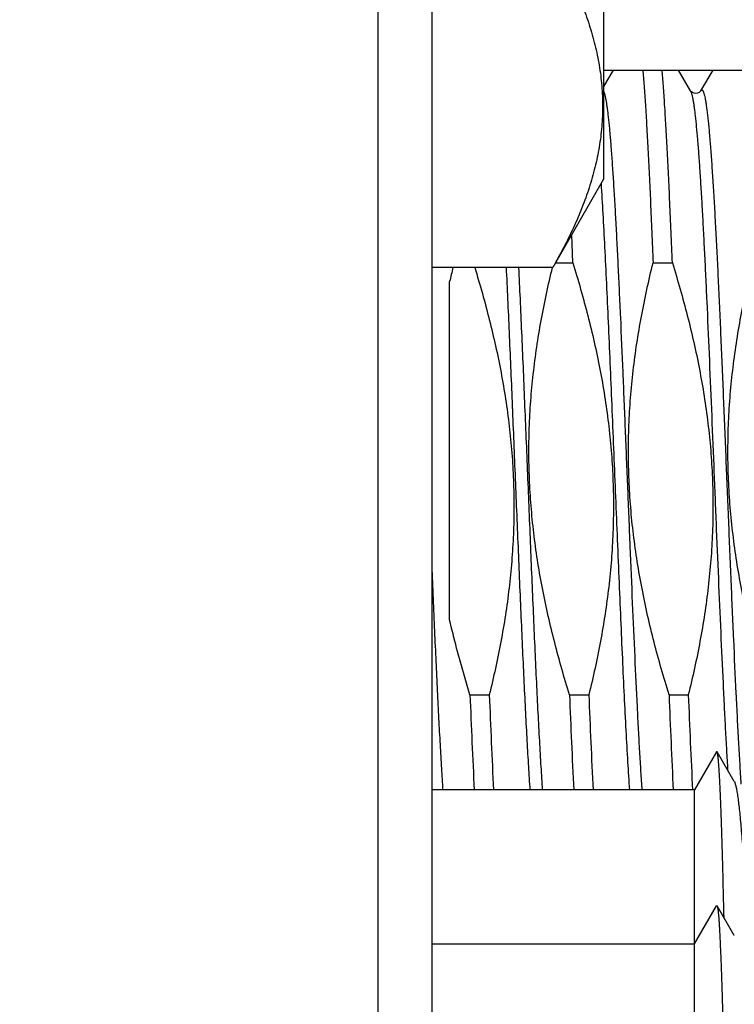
# Model space of a CAD drawing. Header units: inches. Extents: x 0 to 22, y 0 to 17.
# Tile 29 of 114: x 2.786 to 2.985, y 10.638 to 10.913. Entities that reach past the tile are written whole.
import ezdxf

# ---------------------------------------------------------------- set-up
doc = ezdxf.new("R2010")
doc.units = ezdxf.units.IN
doc.header["$LTSCALE"] = 1.21
doc.header["$MEASUREMENT"] = 0
doc.layers.get('0').update_dxf_attribs({"linetype": 'CONTINUOUS'})
doc.layers.add('DIMENSIONS', color=7, linetype='CONTINUOUS')
doc.styles.get("Standard").update_dxf_attribs({"font": 'txt', "width": 0.8})
doc.dimstyles.new('DIMSTYLE_1', dxfattribs={"dimtxt": 0.125, "dimasz": 0.18, "dimexe": 0.125, "dimexo": 0.0625, "dimgap": 0.03125, "dimtad": 0, "dimtih": 1, "dimtoh": 1, "dimzin": 4, "dimdsep": 46, "dimtxsty": 'STANDARD', "dimblk": '_FILLED', "dimblk1": '_FILLED', "dimblk2": '_FILLED', "dimcen": 0.09, "dimadec": 0, "dimazin": 0, "dimtp": 0.01, "dimtm": 0.01, "dimtfac": 1, "dimtofl": 0, "dimtmove": 0, "dimatfit": 3, "dimldrblk": '_FILLED', "dimfxl": 1, "dimtolj": 1, "dimtzin": 4, "dimarcsym": 0})

# ---------------------------------------------------------------- blocks, each defined once
blk = doc.blocks.new('*D50')
at = {"layer": 'DIMENSIONS', "color": 2, "linetype": 'CONTINUOUS'}
for p, q in [((3.3757890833, 10.3367503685), (3.3757890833, 12.7325779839)), ((3.2210093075, 10.1841413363), (3.3757890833, 10.3367503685)), ((3.2210093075, 9.9474339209), (3.2210093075, 10.1841413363))]:
    blk.add_line(p, q, dxfattribs=at)
at = {"layer": 'DIMENSIONS', "color": 2, "linetype": 'CONTINUOUS', "insert": (3.3132890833, 12.7950779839), "char_height": 0.125, "width": 1.025, "attachment_point": 1, "rotation": 90, "line_spacing_factor": 0.9}
blk.add_mtext('.44{\\Ftxt.shx;\\W1.000000;\\H0.125000; }[11.1]', dxfattribs=at)
blk = doc.blocks.new('_FILLED')
at = {"color": 0, "linetype": 'BYBLOCK'}
blk.add_solid([(0, 0), (-1, 0.1736111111), (-1, -0.1736111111)], dxfattribs=at)

msp = doc.modelspace()

# ---------------------------------------------------------------- linework, layer by layer
at = {"color": 7, "linetype": 'CONTINUOUS'}
for p, q in [((2.8858754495, 12.2950779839), (2.8858754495, 8.1591679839)), ((2.9008754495, 12.2810779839), (2.9008754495, 8.1591679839)), ((2.9488754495, 11.1794339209), (2.9488754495, 10.8684339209)), ((2.9515437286, 10.8989339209), (2.9488754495, 10.8943230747)), ((2.9488754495, 10.8989339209), (3.1165093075, 10.8989339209)), ((2.973109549, 10.893111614), (2.9697401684, 10.8989339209)), ((2.9793207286, 10.8989339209), (2.9759513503, 10.8931116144)), ((2.9488754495, 10.8684339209), (2.9346534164, 10.8438006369)), ((2.9402791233, 10.8450572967), (2.939951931, 10.8529890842)), ((2.9353789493, 10.8450572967), (2.9402791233, 10.8450572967)), ((2.9626663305, 10.8450572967), (2.9680561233, 10.8450572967)), ((2.9346534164, 10.8438006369), (2.9008754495, 10.8438006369)), ((2.9058754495, 10.7454022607), (2.9058754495, 10.8398481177)), ((2.9115622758, 10.724479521), (2.9169520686, 10.724479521)), ((2.9393392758, 10.724479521), (2.9447290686, 10.724479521)), ((2.9671162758, 10.724479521), (2.9725060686, 10.724479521)), ((2.980398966, 10.708549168), (2.9742612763, 10.6979183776)), ((2.980545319, 10.7085533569), (2.980398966, 10.708549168)), ((2.9853304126, 10.7002843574), (2.9805453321, 10.7085533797)), ((2.9853294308, 10.7002834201), (2.9853368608, 10.7002702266)), ((2.9742612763, 10.6979183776), (2.9008754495, 10.6979183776)), ((2.9742612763, 10.4429112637), (2.9742612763, 10.6979183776)), ((2.9742612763, 10.6549112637), (2.9803989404, 10.6655420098)), ((2.9803989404, 10.6655420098), (2.9805453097, 10.665546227)), ((2.9853314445, 10.6572754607), (2.9805453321, 10.6655462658)), ((2.9853379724, 10.6572640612), (2.9853314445, 10.6572754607)), ((2.9008754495, 10.6549112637), (2.9742612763, 10.6549112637))]:
    msp.add_line(p, q, dxfattribs=at)
msp.add_lwpolyline([(2.9759513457, 10.8931116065), (2.9759033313, 10.8930397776), (2.9757729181, 10.8928904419), (2.9755114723, 10.8926796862), (2.9750952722, 10.8924762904), (2.9745959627, 10.8923818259), (2.9741025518, 10.892435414), (2.9736642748, 10.892610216), (2.9733592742, 10.8928239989), (2.973189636, 10.8929985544), (2.9731181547, 10.8930973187), (2.9731093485, 10.8931119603)], dxfattribs=at)
for centre, radius, start, end in [((3.1758653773, 10.7784831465), 0.276875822, 166.354733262, 167.1950026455), ((5.9876394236, 10.8467748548), 3.0785072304, 182.2767043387, 182.77201991), ((5.9930292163, 10.8467748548), 3.0785072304, 182.2767043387, 182.77201991), ((6.0154164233, 10.8467748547), 3.0785072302, 182.2767043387, 182.77201991), ((6.0208062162, 10.8467748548), 3.0785072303, 182.2767043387, 182.77201991), ((6.0431934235, 10.8467748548), 3.0785072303, 182.2767043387, 182.77201991), ((6.0461565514, 10.8466712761), 3.0760783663, 182.2765721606, 182.7729915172)]:
    msp.add_arc(centre, radius, start, end, dxfattribs=at)
for points, knots in [([(2.9346534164, 10.9338672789), (2.9357016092, 10.9320517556), (2.9377103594, 10.928409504), (2.94044829, 10.9228613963), (2.942851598, 10.9172724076), (2.9448841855, 10.9116438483), (2.9465108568, 10.9059788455), (2.9476995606, 10.9002829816), (2.9484242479, 10.8945644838), (2.9486678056, 10.8888339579), (2.9484242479, 10.883103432), (2.9476995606, 10.8773849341), (2.9465108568, 10.8716890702), (2.9448841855, 10.8660240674), (2.942851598, 10.8603955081), (2.94044829, 10.8548065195), (2.9377103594, 10.8492584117), (2.9357016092, 10.8456161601), (2.9346534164, 10.8438006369)], [0, 0, 0, 0, 0.0659400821, 0.1307867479, 0.1945292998, 0.2572012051, 0.3188935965, 0.3797644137, 0.4400392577, 0.5, 0.5599607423, 0.6202355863, 0.6811064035, 0.7427987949, 0.8054707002, 0.8692132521, 0.9340599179, 1, 1, 1, 1]), ([(2.9597954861, 10.8990002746), (2.9598579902, 10.8982826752), (2.9599822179, 10.8967858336), (2.9602295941, 10.8935510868), (2.9605350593, 10.889066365), (2.960890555, 10.8831763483), (2.9612466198, 10.8766383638), (2.961603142, 10.8694954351), (2.9619599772, 10.8617946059), (2.9623170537, 10.8535865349), (2.9625495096, 10.8479508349), (2.9626663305, 10.8450572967)], [0, 0, 0, 0, 0.040000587, 0.0834074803, 0.1801554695, 0.2896189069, 0.4110848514, 0.5437589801, 0.6867725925, 0.8391852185, 1, 1, 1, 1]), ([(2.9680561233, 10.8450572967), (2.9679393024, 10.8479508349), (2.9677068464, 10.8535865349), (2.96734977, 10.8617946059), (2.9669929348, 10.8694954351), (2.9666364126, 10.8766383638), (2.9662803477, 10.8831763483), (2.965924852, 10.889066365), (2.9656193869, 10.8935510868), (2.9653720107, 10.8967858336), (2.965247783, 10.8982826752), (2.9651852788, 10.8990002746)], [0, 0, 0, 0, 0.1608147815, 0.3132274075, 0.4562410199, 0.5889151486, 0.7103810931, 0.8198445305, 0.9165925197, 0.959999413, 1, 1, 1, 1]), ([(2.9402791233, 10.8450572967), (2.941786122, 10.8401872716), (2.9445866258, 10.8303793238), (2.9474141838, 10.8179436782), (2.9491830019, 10.8079005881), (2.9502425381, 10.8003252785), (2.9510166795, 10.7927153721), (2.9514915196, 10.7850808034), (2.9516586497, 10.7774332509), (2.9515160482, 10.7697852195), (2.9510682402, 10.762149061), (2.9503257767, 10.7545360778), (2.9493040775, 10.746955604), (2.9475949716, 10.7369024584), (2.9459537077, 10.729427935), (2.9447290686, 10.724479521)], [0, 0, 0, 0, 0.1249959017, 0.2499867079, 0.3124889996, 0.3749911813, 0.4374932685, 0.4999952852, 0.5624972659, 0.6249992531, 0.6875012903, 0.75000342, 0.8125056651, 0.8750080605, 1, 1, 1, 1]), ([(2.9671162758, 10.724479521), (2.965609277, 10.7293495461), (2.9628087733, 10.7391574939), (2.9599812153, 10.7515931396), (2.9582123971, 10.7616362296), (2.957152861, 10.7692115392), (2.9563787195, 10.7768214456), (2.9559038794, 10.7844560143), (2.9557367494, 10.7921035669), (2.9558793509, 10.7997515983), (2.9563271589, 10.8073877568), (2.9570696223, 10.81500074), (2.9580913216, 10.8225812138), (2.9598004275, 10.8326343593), (2.9614416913, 10.8401088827), (2.9626663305, 10.8450572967)], [0, 0, 0, 0, 0.1249959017, 0.2499867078, 0.3124889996, 0.3749911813, 0.4374932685, 0.4999952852, 0.562497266, 0.6249992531, 0.6875012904, 0.7500034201, 0.8125056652, 0.8750080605, 1, 1, 1, 1]), ([(2.9680561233, 10.8450572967), (2.969563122, 10.8401872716), (2.9723636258, 10.8303793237), (2.9751911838, 10.8179436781), (2.9769600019, 10.807900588), (2.9780195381, 10.8003252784), (2.9787936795, 10.7927153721), (2.9792685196, 10.7850808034), (2.9794356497, 10.7774332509), (2.9792930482, 10.7697852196), (2.9788452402, 10.7621490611), (2.9781027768, 10.7545360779), (2.9770810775, 10.7469556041), (2.9753719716, 10.7369024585), (2.9737307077, 10.729427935), (2.9725060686, 10.724479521)], [0, 0, 0, 0, 0.1249959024, 0.2499867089, 0.3124890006, 0.3749911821, 0.437493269, 0.4999952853, 0.5624972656, 0.6249992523, 0.6875012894, 0.7500034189, 0.812505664, 0.8750080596, 1, 1, 1, 1]), ([(2.9948932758, 10.724479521), (2.993386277, 10.7293495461), (2.9905857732, 10.739157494), (2.9877582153, 10.7515931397), (2.9859893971, 10.7616362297), (2.984929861, 10.7692115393), (2.9841557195, 10.7768214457), (2.9836808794, 10.7844560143), (2.9835137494, 10.7921035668), (2.9836563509, 10.7997515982), (2.9841041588, 10.8073877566), (2.9848466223, 10.8150007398), (2.9858683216, 10.8225812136), (2.9875774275, 10.8326343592), (2.9892186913, 10.8401088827), (2.9904433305, 10.8450572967)], [0, 0, 0, 0, 0.1249959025, 0.2499867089, 0.3124890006, 0.3749911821, 0.437493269, 0.4999952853, 0.5624972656, 0.6249992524, 0.6875012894, 0.7500034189, 0.812505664, 0.8750080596, 1, 1, 1, 1]), ([(2.9128872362, 10.8438043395), (2.914359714, 10.8389808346), (2.9170913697, 10.8292668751), (2.9198363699, 10.8169526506), (2.9215441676, 10.8070098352), (2.9225613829, 10.799511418), (2.9232976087, 10.7919800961), (2.9237398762, 10.7844256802), (2.9238805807, 10.7768595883), (2.9237182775, 10.7692939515), (2.923257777, 10.7617406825), (2.9225096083, 10.7542106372), (2.9214888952, 10.7467127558), (2.9197893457, 10.7367688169), (2.9181635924, 10.7293749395), (2.9169520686, 10.724479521)], [0, 0, 0, 0, 0.1249958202, 0.2499864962, 0.3124887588, 0.3749909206, 0.4374929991, 0.499995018, 0.5624970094, 0.6249990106, 0.6875010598, 0.7500031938, 0.8125054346, 0.8750078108, 1, 1, 1, 1]), ([(2.9393392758, 10.724479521), (2.9378480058, 10.729298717), (2.9350745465, 10.7390035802), (2.9322653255, 10.7513066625), (2.9304991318, 10.7612420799), (2.9294350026, 10.7687360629), (2.9286493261, 10.7762644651), (2.928155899, 10.7838177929), (2.9279633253, 10.7913848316), (2.9280741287, 10.7989534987), (2.9284845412, 10.8065117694), (2.9291849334, 10.8140485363), (2.930160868, 10.8215545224), (2.9318052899, 10.8315105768), (2.9333952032, 10.8389145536), (2.9345852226, 10.8438166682)], [0, 0, 0, 0, 0.1249959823, 0.2499870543, 0.3124893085, 0.3749914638, 0.4374935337, 0.499995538, 0.5624975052, 0.624999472, 0.6875014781, 0.7500035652, 0.8125057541, 0.8750081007, 1, 1, 1, 1]), ([(2.9115622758, 10.724479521), (2.9110280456, 10.7262059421), (2.9089453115, 10.7331274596), (2.9070959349, 10.7401204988), (2.9058754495, 10.7454022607)], [0, 0, 0, 0, 0.250021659, 1, 1, 1, 1]), ([(2.982477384, 10.6622391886), (2.98240247, 10.6655388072), (2.9822900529, 10.670367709), (2.9821316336, 10.6766383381), (2.9820146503, 10.6809588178), (2.9818942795, 10.6850025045), (2.9817708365, 10.6887565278), (2.9816457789, 10.6922102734), (2.9815207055, 10.6953545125), (2.9813965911, 10.69818072), (2.9812741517, 10.7006808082), (2.9811700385, 10.7025567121), (2.9810865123, 10.7038885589), (2.981026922, 10.7047589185), (2.9809677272, 10.7055422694), (2.9809088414, 10.7062377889), (2.9808502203, 10.7068447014), (2.980791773, 10.7073622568), (2.9807408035, 10.7077371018), (2.9806988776, 10.7079914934), (2.9806691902, 10.7081484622), (2.9806394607, 10.7082826), (2.9806096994, 10.7083939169), (2.9805799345, 10.7084823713), (2.9805573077, 10.7085326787), (2.9805453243, 10.7085533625)], [0, 0, 0, 0, 0.2134763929, 0.3124207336, 0.4057174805, 0.4930299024, 0.5740843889, 0.6486608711, 0.716566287, 0.7776161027, 0.8316372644, 0.8784666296, 0.8991360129, 0.9179508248, 0.93489345, 0.9499475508, 0.9630976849, 0.9743302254, 0.9836346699, 0.9875618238, 0.9910053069, 0.9939661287, 0.9964469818, 0.9984538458, 1, 1, 1, 1]), ([(2.9805453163, 10.6655462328), (2.980560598, 10.6655198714), (2.9805887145, 10.6654532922), (2.9806250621, 10.6653342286), (2.9806614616, 10.665180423), (2.9806978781, 10.6649920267), (2.9807342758, 10.6647690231), (2.9807859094, 10.6644033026), (2.9808485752, 10.6638603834), (2.980920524, 10.6631068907), (2.9809929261, 10.6622189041), (2.9810659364, 10.6611979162), (2.9811396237, 10.660045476), (2.9812140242, 10.6587631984), (2.9812891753, 10.6573527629), (2.9813650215, 10.6558158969), (2.9814707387, 10.6535192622), (2.9816026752, 10.6503462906), (2.9817567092, 10.6461854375), (2.9819087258, 10.6415664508), (2.9820556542, 10.6365096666), (2.9821985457, 10.631039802), (2.9823407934, 10.6251850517), (2.9824840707, 10.6189750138), (2.9826823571, 10.6100706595), (2.9828813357, 10.6007925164), (2.9830804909, 10.5911814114), (2.9832318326, 10.5836478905), (2.9833795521, 10.5759441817), (2.983521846, 10.5681045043), (2.983661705, 10.5601642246), (2.9838482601, 10.5494780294), (2.9840840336, 10.5361302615), (2.9843303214, 10.5228459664), (2.9845303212, 10.5123622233), (2.9846541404, 10.5059303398), (2.984751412, 10.5008629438), (2.9848224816, 10.4971307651), (2.9848923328, 10.4934498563), (2.9849842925, 10.4886553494), (2.9850979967, 10.4828182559), (2.9851871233, 10.4781902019), (2.9852341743, 10.4759203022)], [0, 0, 0, 0, 0.0004818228, 0.0011363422, 0.0019682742, 0.0029793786, 0.0041702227, 0.0055407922, 0.0088194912, 0.012811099, 0.0175094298, 0.0229072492, 0.0289967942, 0.0357697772, 0.043217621, 0.0513312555, 0.0601014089, 0.0795721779, 0.1015478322, 0.1259409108, 0.1526504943, 0.1815431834, 0.2124640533, 0.2452576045, 0.2797672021, 0.3533014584, 0.3920044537, 0.4317780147, 0.4724513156, 0.5138437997, 0.555765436, 0.5980286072, 0.6828478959, 0.7668635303, 0.808126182, 0.8486550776, 0.8685882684, 0.8882705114, 0.9076818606, 0.9268041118, 0.964098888, 1, 1, 1, 1])]:
    msp.add_open_spline(points, degree=3, knots=knots, dxfattribs=at)
at = {"color": 9, "linetype": 'CONTINUOUS'}
for points, knots in [([(2.9759513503, 10.8931116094), (2.9759776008, 10.8931569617), (2.9760182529, 10.8932196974), (2.9760804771, 10.8932902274), (2.9761359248, 10.893339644), (2.9761963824, 10.8933731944), (2.9762586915, 10.8933823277), (2.9763208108, 10.8933758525), (2.9763815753, 10.8933447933), (2.9764371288, 10.8932975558), (2.9764994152, 10.8932295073), (2.9765754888, 10.893115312), (2.9766621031, 10.892944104), (2.9767488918, 10.8927307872), (2.976835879, 10.8924752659), (2.976923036, 10.89217743), (2.9770461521, 10.8916974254), (2.9771968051, 10.8909909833), (2.9773701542, 10.8900164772), (2.9775440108, 10.8888760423), (2.9777182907, 10.8875714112), (2.9778928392, 10.8861045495), (2.9780675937, 10.8844777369), (2.9782425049, 10.8826935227), (2.9784848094, 10.8800088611), (2.9787839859, 10.8762821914), (2.979132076, 10.8713819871), (2.9794807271, 10.8659350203), (2.9798298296, 10.8599756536), (2.9801792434, 10.8535414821), (2.9805288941, 10.8466731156), (2.980878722, 10.8394139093), (2.981228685, 10.83180969), (2.9815787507, 10.8239084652), (2.9819288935, 10.8157601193), (2.9822790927, 10.8074160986), (2.982629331, 10.7989290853), (2.9830968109, 10.7874824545), (2.9836756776, 10.7732216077), (2.9843693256, 10.7564168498), (2.9850622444, 10.740326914), (2.9856521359, 10.7275519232), (2.9861304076, 10.717992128), (2.9864799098, 10.7114246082), (2.9868291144, 10.7053201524), (2.9870725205, 10.7014101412), (2.9871953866, 10.6995390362)], [0, 0, 0, 0, 0.000806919, 0.0011451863, 0.0014447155, 0.0019505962, 0.0021783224, 0.0024049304, 0.002902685, 0.0031961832, 0.0035275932, 0.0043192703, 0.0052994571, 0.0064786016, 0.0078624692, 0.0094543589, 0.0112560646, 0.0154921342, 0.0205732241, 0.0264962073, 0.0332548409, 0.0408405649, 0.049242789, 0.0584494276, 0.068446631, 0.0907509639, 0.1160188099, 0.1440931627, 0.1747986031, 0.2079426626, 0.2433171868, 0.2806997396, 0.3198550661, 0.3605366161, 0.402488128, 0.4454452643, 0.4891373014, 0.5332888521, 0.6218561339, 0.7089175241, 0.7922815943, 0.869850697, 0.9058455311, 0.9396745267, 0.9711252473, 1, 1, 1, 1]), ([(2.9488754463, 10.8929582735), (2.9489056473, 10.8928929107), (2.9489649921, 10.8927485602), (2.9490474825, 10.8925104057), (2.9491301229, 10.8922342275), (2.9492466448, 10.8917915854), (2.9493893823, 10.8911425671), (2.949553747, 10.8902496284), (2.9497185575, 10.8892073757), (2.9498837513, 10.888017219), (2.9500491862, 10.8866807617), (2.9502148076, 10.8851998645), (2.9503805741, 10.8835766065), (2.9506101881, 10.8811350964), (2.9508937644, 10.8777457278), (2.9512236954, 10.8732871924), (2.9515541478, 10.8683268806), (2.951885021, 10.862892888), (2.9522161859, 10.8570159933), (2.9525475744, 10.8507295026), (2.9528791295, 10.8440690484), (2.9532108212, 10.8370723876), (2.9536604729, 10.8271876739), (2.9542169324, 10.8143020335), (2.9548750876, 10.7984105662), (2.9555334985, 10.782210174), (2.9561918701, 10.7660677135), (2.9568498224, 10.7503487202), (2.9575070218, 10.7354091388), (2.958067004, 10.7236025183), (2.9585208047, 10.7147992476), (2.9588520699, 10.7087669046), (2.959183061, 10.7031654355), (2.959413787, 10.6995791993), (2.9595302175, 10.6978634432)], [0, 0, 0, 0, 0.0011050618, 0.0023930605, 0.003866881, 0.0055282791, 0.0094169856, 0.0140619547, 0.0194613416, 0.025610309, 0.0325021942, 0.0401285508, 0.0484796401, 0.0575443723, 0.0777646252, 0.1006783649, 0.1261581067, 0.1540611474, 0.18423062, 0.2164965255, 0.2506767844, 0.2865783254, 0.3239982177, 0.4025391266, 0.4845246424, 0.5681013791, 0.65137972, 0.7324768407, 0.8095595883, 0.880886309, 0.9138818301, 0.9448468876, 0.9736068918, 1, 1, 1, 1]), ([(2.973109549, 10.8931116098), (2.9731392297, 10.893060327), (2.9731974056, 10.8929443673), (2.9732776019, 10.8927490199), (2.9733579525, 10.8925176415), (2.9734384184, 10.8922502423), (2.9735189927, 10.8919468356), (2.9736318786, 10.8914716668), (2.9737706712, 10.8907875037), (2.9739309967, 10.889858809), (2.9740916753, 10.888789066), (2.9742526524, 10.8875796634), (2.9744138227, 10.8862321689), (2.9745751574, 10.8847483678), (2.9747990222, 10.8825040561), (2.9750752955, 10.8793737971), (2.9753963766, 10.8752396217), (2.9757180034, 10.8706193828), (2.9760400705, 10.8655378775), (2.9763624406, 10.8600223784), (2.9766850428, 10.8541025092), (2.9770078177, 10.847810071), (2.9773307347, 10.8411788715), (2.9777692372, 10.8317646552), (2.9783119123, 10.8194301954), (2.9789528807, 10.8041369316), (2.9795941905, 10.7884279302), (2.9802355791, 10.7726403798), (2.980876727, 10.7571131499), (2.9815173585, 10.742179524), (2.9820613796, 10.7302529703), (2.9825014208, 10.7212479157), (2.982824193, 10.714981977), (2.9831467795, 10.7090910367), (2.9833700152, 10.7052929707), (2.9834824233, 10.7034619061)], [0, 0, 0, 0, 0.000935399, 0.0020444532, 0.0033318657, 0.0048004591, 0.0064518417, 0.0082869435, 0.0125098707, 0.0174697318, 0.0231635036, 0.0295858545, 0.0367298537, 0.0445870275, 0.0531477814, 0.0723354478, 0.0941938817, 0.1186082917, 0.1454493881, 0.1745743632, 0.205827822, 0.2390427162, 0.2740413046, 0.3106361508, 0.3878226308, 0.4689490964, 0.5522773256, 0.6360215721, 0.7183871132, 0.797608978, 0.8719900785, 0.9068626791, 0.9399380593, 0.9710392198, 1, 1, 1, 1]), ([(2.9481541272, 10.867232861), (2.9483293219, 10.8644317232), (2.9486740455, 10.8585204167), (2.9491634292, 10.8492279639), (2.949653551, 10.839129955), (2.9501441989, 10.8283525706), (2.9506352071, 10.817030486), (2.9512959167, 10.8012589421), (2.9521065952, 10.7812784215), (2.9529199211, 10.7613710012), (2.9535830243, 10.7458324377), (2.9540738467, 10.7348118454), (2.9545642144, 10.7244155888), (2.9550539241, 10.7147735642), (2.9555427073, 10.7060062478), (2.9558893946, 10.7004676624), (2.9560661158, 10.6978634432)], [0, 0, 0, 0, 0.0496576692, 0.1047660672, 0.1646396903, 0.2285327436, 0.2956487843, 0.3651507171, 0.5078250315, 0.6494571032, 0.7176685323, 0.7830006, 0.8446387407, 0.9018148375, 0.9538173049, 1, 1, 1, 1]), ([(2.9216473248, 10.8438217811), (2.9217896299, 10.8408875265), (2.922072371, 10.834871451), (2.9226325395, 10.8223587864), (2.9233225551, 10.8060316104), (2.9241378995, 10.7860223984), (2.9249532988, 10.7659691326), (2.9256426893, 10.749550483), (2.9262022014, 10.73692202), (2.9266147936, 10.7280272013), (2.927027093, 10.719631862), (2.9274389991, 10.7118098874), (2.9278503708, 10.7046301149), (2.9281397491, 10.7000662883), (2.9282864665, 10.6979024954)], [0, 0, 0, 0, 0.0603336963, 0.1236926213, 0.2572387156, 0.3959554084, 0.5349770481, 0.6694272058, 0.7334536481, 0.7945910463, 0.8523026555, 0.9060822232, 0.9554586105, 1, 1, 1, 1]), ([(2.9251114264, 10.8438217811), (2.9252537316, 10.8408875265), (2.9255364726, 10.834871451), (2.9260966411, 10.8223587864), (2.9267866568, 10.8060316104), (2.9276020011, 10.7860223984), (2.9284174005, 10.7659691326), (2.9291067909, 10.749550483), (2.929666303, 10.73692202), (2.9300788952, 10.7280272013), (2.9304911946, 10.719631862), (2.9309031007, 10.7118098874), (2.9313144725, 10.7046301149), (2.9316038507, 10.7000662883), (2.9317505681, 10.6979024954)], [0, 0, 0, 0, 0.0603336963, 0.1236926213, 0.2572387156, 0.3959554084, 0.5349770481, 0.6694272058, 0.7334536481, 0.7945910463, 0.8523026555, 0.9060822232, 0.9554586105, 1, 1, 1, 1]), ([(2.9008754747, 10.7604158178), (2.9011273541, 10.7543851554), (2.901505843, 10.7454907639), (2.9020292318, 10.7338641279), (2.902414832, 10.725686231), (2.902800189, 10.7179621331), (2.903185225, 10.7107511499), (2.9035698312, 10.7041086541), (2.903839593, 10.6998768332), (2.9039761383, 10.6978646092)], [0, 0, 0, 0, 0.289125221, 0.4264331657, 0.5574885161, 0.6812876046, 0.7968830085, 0.9033912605, 1, 1, 1, 1]), ([(2.9853368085, 10.7002704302), (2.9853572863, 10.7002336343), (2.985397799, 10.7001532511), (2.9854784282, 10.6999667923), (2.9855770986, 10.6996854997), (2.9856905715, 10.6992908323), (2.9858045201, 10.6988226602), (2.9859188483, 10.6982816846), (2.9860334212, 10.6976685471), (2.9861482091, 10.6969839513), (2.9863083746, 10.6959312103), (2.9865058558, 10.6944411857), (2.9867347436, 10.6924471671), (2.9869642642, 10.6901837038), (2.9871943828, 10.687655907), (2.9874247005, 10.6848685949), (2.9876560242, 10.6818267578), (2.9878882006, 10.6785359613), (2.9881201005, 10.6750034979), (2.9883510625, 10.6712393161), (2.9886652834, 10.6657940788), (2.9888876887, 10.6616041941), (2.98903394, 10.6587438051)], [0, 0, 0, 0, 0.0030254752, 0.0064611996, 0.014589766, 0.024419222, 0.0359570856, 0.0492002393, 0.064140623, 0.0807680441, 0.0990703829, 0.1406444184, 0.1887479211, 0.2432697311, 0.3040963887, 0.3711097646, 0.444208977, 0.5232715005, 0.6081286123, 0.6985494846, 0.7942226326, 1, 1, 1, 1])]:
    msp.add_open_spline(points, degree=3, knots=knots, dxfattribs=at)

# ---------------------------------------------------------------- dimensions: what is measured, and where the dimension line sits
at = {"layer": 'DIMENSIONS', "color": 2, "linetype": 'CONTINUOUS'}
dim = msp.add_ordinate_dim(feature_location=(3.2210093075, 9.9474339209), offset=(0.1547797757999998, 2.7851440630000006), dtype=0, origin=(2.7858754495, 9.8849339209), dimstyle='DIMSTYLE_1', dxfattribs=at)
dim.commit()
dim.dimension.update_dxf_attribs({"geometry": '*D50', "text_midpoint": (3.3757890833, 13.3075779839)})

doc.saveas('drawing.dxf')
